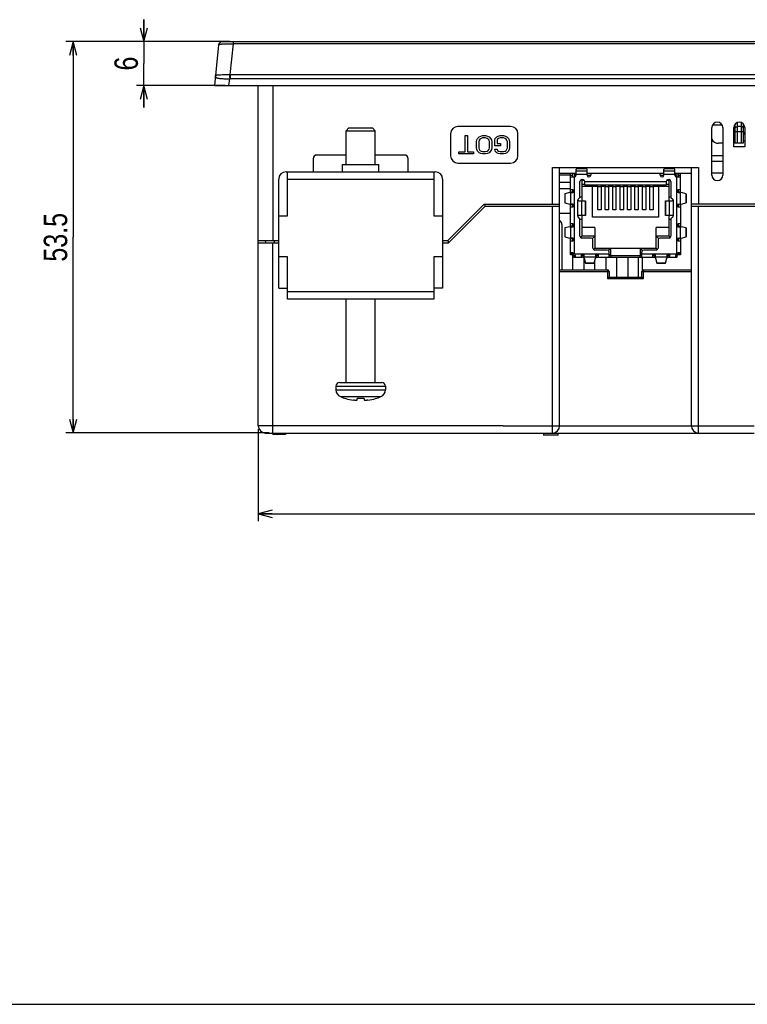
# Model space of a CAD drawing. Extents: x 0 to 594, y 0 to 420.
# Tile 1 of 4: x 127 to 227, y 0 to 135. Entities that reach past the tile are written whole.
import ezdxf
from ezdxf.enums import TextEntityAlignment as Align

# ---------------------------------------------------------------- set-up
doc = ezdxf.new("R2010")
doc.units = 0
doc.header["$LTSCALE"] = 32.67
doc.layers.get('0').update_dxf_attribs({"linetype": 'CONTINUOUS'})
doc.layers.add('AXIS', color=7, linetype='CONTINUOUS')
doc.layers.add('DIM', color=7, linetype='CONTINUOUS')
doc.styles.get("Standard").update_dxf_attribs({"font": 'txt', "width": 0.8})
doc.dimstyles.get("Standard").update_dxf_attribs({"dimtxt": 2.5, "dimasz": 2.5, "dimexe": 1.25, "dimexo": 0.625, "dimtad": 1, "dimcen": 2.5, "dimazin": 3, "dimtfac": 1, "dimtmove": 0, "dimatfit": 3})

# ---------------------------------------------------------------- blocks, each defined once
blk = doc.blocks.new('_OPEN')
at = {"color": 0, "linetype": 'BYBLOCK'}
for p, q in [((0, 0), (-1, 0.263)), ((-1, -0.263), (0, 0)), ((-1, 0), (0, 0))]:
    blk.add_line(p, q, dxfattribs=at)
blk = doc.blocks.new('*D7')
at = {"layer": 'DIM', "color": 2, "linetype": 'CONTINUOUS'}
for p, q in [((144, 131.6), (144, 134.6)), ((144, 134.6), (144, 128.6)), ((155.75, 131.6), (143, 131.6)), ((144, 122.6), (144, 128.6)), ((155.15, 125.6), (143, 125.6)), ((144, 125.6), (144, 122.6))]:
    blk.add_line(p, q, dxfattribs=at)
at = {"layer": 'DIM', "color": 2, "linetype": 'CONTINUOUS', "xscale": 1.9, "yscale": 1.9, "zscale": 1.9}
for p, rotation in [((144, 131.6), 270), ((144, 125.6), 90)]:
    blk.add_blockref('_OPEN', p, dxfattribs=dict(at, rotation=rotation))
at = {"layer": 'DIM', "color": 2, "linetype": 'CONTINUOUS', "width": 0.8}
blk.add_text('6', height=3.2, rotation=90, dxfattribs=at).set_placement((143.2, 128.6), align=Align.CENTER)
blk = doc.blocks.new('*D8')
at = {"layer": 'DIM', "color": 2, "linetype": 'CONTINUOUS'}
for p, q in [((155.75, 131.6), (133.34, 131.6)), ((134.34, 131.6), (134.34, 104.85)), ((134.34, 78.1), (134.34, 104.85)), ((161.15, 78.1), (133.34, 78.1))]:
    blk.add_line(p, q, dxfattribs=at)
at = {"layer": 'DIM', "color": 2, "linetype": 'CONTINUOUS', "xscale": 1.9, "yscale": 1.9, "zscale": 1.9}
for p, rotation in [((134.34, 131.6), 90), ((134.34, 78.1), 270)]:
    blk.add_blockref('_OPEN', p, dxfattribs=dict(at, rotation=rotation))
at = {"layer": 'DIM', "color": 2, "linetype": 'CONTINUOUS', "width": 0.8}
blk.add_text('53.5', height=3.2, rotation=90, dxfattribs=at).set_placement((133.54, 104.85), align=Align.CENTER)
blk = doc.blocks.new('*D9')
at = {"layer": 'DIM', "color": 2, "linetype": 'CONTINUOUS'}
for p, q in [((311.65, 86.6), (311.65, 66.03)), ((159.65, 78.6), (159.65, 66.03)), ((159.65, 67.03), (235.65, 67.03)), ((311.65, 67.03), (235.65, 67.03))]:
    blk.add_line(p, q, dxfattribs=at)
at = {"layer": 'DIM', "color": 2, "linetype": 'CONTINUOUS', "xscale": 1.9, "yscale": 1.9, "zscale": 1.9, "rotation": 180}
blk.add_blockref('_OPEN', (159.65, 67.03), dxfattribs=at)
at = {"layer": 'DIM', "color": 2, "linetype": 'CONTINUOUS', "xscale": 1.9, "yscale": 1.9, "zscale": 1.9}
blk.add_blockref('_OPEN', (311.65, 67.03), dxfattribs=at)
at = {"layer": 'DIM', "color": 2, "linetype": 'CONTINUOUS', "width": 0.8}
blk.add_text('152', height=3.2, dxfattribs=at).set_placement((235.65, 67.83), align=Align.CENTER)

msp = doc.modelspace()

# ---------------------------------------------------------------- linework, layer by layer
at = {"color": 7, "linetype": 'CONTINUOUS'}
for p, q in [((154.237, 131.148), (153.653, 125.596)), ((154.237, 131.15), (154.237, 131.148)), ((154.242, 131.181), (154.241, 131.178)), ((154.243, 131.187), (154.242, 131.184)), ((154.242, 131.184), (154.242, 131.181)), ((154.244, 131.194), (154.243, 131.191)), ((154.243, 131.191), (154.243, 131.187)), ((154.245, 131.198), (154.244, 131.194)), ((154.246, 131.202), (154.245, 131.198)), ((154.247, 131.206), (154.246, 131.202)), ((154.248, 131.214), (154.247, 131.21)), ((154.247, 131.21), (154.247, 131.206)), ((154.249, 131.218), (154.248, 131.214)), ((154.25, 131.222), (154.249, 131.218)), ((154.732, 131.596), (316.574, 131.596)), ((153.653, 125.596), (317.653, 125.596)), ((159.653, 79.096), (159.653, 125.596)), ((172.033, 119.796), (171.653, 119.416)), ((172.033, 119.796), (175.273, 119.796)), ((175.273, 119.796), (175.653, 119.416)), ((224.653, 117.196), (224.653, 119.846)), ((224.853, 117.696), (224.853, 120.355)), ((225.953, 120.355), (225.953, 117.696)), ((226.153, 119.846), (226.153, 117.196)), ((171.653, 114.796), (171.653, 119.416)), ((171.653, 119.416), (175.653, 119.416)), ((175.653, 114.796), (175.653, 119.416)), ((226.153, 119.196), (225.953, 119.196)), ((225.966, 119.196), (225.966, 118.896)), ((226.153, 118.896), (225.966, 118.896)), ((221.84, 117.996), (221.653, 117.996)), ((223.153, 117.696), (222.553, 117.696)), ((225.953, 117.696), (224.653, 117.696)), ((226.153, 117.196), (224.653, 117.196)), ((226.153, 117.996), (225.953, 117.996)), ((171.653, 116.096), (167.653, 116.096)), ((179.653, 116.096), (175.653, 116.096)), ((223.153, 115.996), (221.653, 115.996)), ((167.153, 115.596), (167.153, 113.796)), ((171.153, 113.796), (171.153, 114.796)), ((171.153, 114.796), (176.153, 114.796)), ((176.153, 113.796), (176.153, 114.796)), ((180.153, 113.796), (180.153, 115.596)), ((223.153, 115.196), (221.653, 115.196)), ((163.453, 113.796), (183.853, 113.796)), ((163.653, 107.796), (163.653, 113.796)), ((183.653, 113.796), (183.653, 107.796)), ((199.853, 114.396), (219.853, 114.396)), ((200.853, 79.096), (200.853, 114.396)), ((200.853, 113.596), (203.103, 113.596)), ((200.853, 113.396), (202.353, 113.396)), ((202.353, 110.951), (202.353, 113.596)), ((202.353, 113.096), (202.853, 113.096)), ((202.603, 113.596), (202.603, 113.096)), ((202.603, 113.396), (202.653, 113.396)), ((202.653, 113.096), (202.653, 113.596)), ((202.942, 113.111), (202.942, 113.296)), ((203.103, 113.346), (203.103, 114.154)), ((204.353, 114.196), (203.353, 114.196)), ((204.603, 113.346), (204.603, 114.154)), ((204.603, 113.596), (215.103, 113.596)), ((205.103, 113.596), (205.103, 113.346)), ((214.603, 113.346), (214.603, 113.596)), ((215.103, 113.346), (215.103, 114.154)), ((216.353, 114.196), (215.353, 114.196)), ((216.603, 113.346), (216.603, 114.154)), ((216.603, 113.596), (218.853, 113.596)), ((216.765, 113.296), (216.765, 113.112)), ((216.853, 113.096), (217.353, 113.096)), ((217.053, 113.096), (217.053, 113.596)), ((217.103, 113.096), (217.103, 113.596)), ((217.353, 110.951), (217.353, 113.596)), ((218.853, 79.096), (218.853, 114.396)), ((223.153, 113.596), (221.653, 113.596)), ((162.453, 97.891), (162.453, 112.796)), ((184.853, 112.796), (184.853, 97.891)), ((200.853, 112.396), (202.353, 112.396)), ((203.633, 110.302), (203.633, 112.486)), ((203.773, 112.706), (203.883, 112.596)), ((203.883, 112.736), (204.033, 112.736)), ((203.883, 112.596), (203.883, 109.846)), ((204.255, 112.596), (203.883, 112.596)), ((206.072, 111.806), (203.883, 111.806)), ((204.283, 112.496), (204.283, 112.48)), ((204.283, 111.996), (204.283, 112.48)), ((215.423, 111.996), (204.283, 111.996)), ((205.348, 107.621), (205.348, 111.806)), ((205.603, 111.996), (205.603, 111.806)), ((206.047, 111.996), (206.047, 111.806)), ((206.072, 108.596), (206.072, 111.996)), ((206.522, 111.996), (206.522, 108.596)), ((207.088, 111.806), (206.522, 111.806)), ((206.547, 111.806), (206.547, 111.996)), ((207.063, 111.996), (207.063, 111.806)), ((207.088, 108.596), (207.088, 111.996)), ((207.538, 111.996), (207.538, 108.596)), ((208.104, 111.806), (207.538, 111.806)), ((207.563, 111.806), (207.563, 111.996)), ((208.079, 111.996), (208.079, 111.806)), ((208.104, 108.596), (208.104, 111.996)), ((208.554, 111.996), (208.554, 108.596)), ((209.12, 111.806), (208.554, 111.806)), ((208.579, 111.806), (208.579, 111.996)), ((209.095, 111.996), (209.095, 111.806)), ((209.12, 108.596), (209.12, 111.996)), ((209.57, 111.996), (209.57, 108.596)), ((210.136, 111.806), (209.57, 111.806)), ((209.595, 111.806), (209.595, 111.996)), ((210.111, 111.996), (210.111, 111.806)), ((210.136, 108.596), (210.136, 111.996)), ((210.586, 111.996), (210.586, 108.596)), ((211.152, 111.806), (210.586, 111.806)), ((210.611, 111.806), (210.611, 111.996)), ((211.127, 111.996), (211.127, 111.806)), ((211.152, 108.596), (211.152, 111.996)), ((211.602, 111.996), (211.602, 108.596)), ((212.168, 111.806), (211.602, 111.806)), ((211.627, 111.806), (211.627, 111.996)), ((212.143, 111.996), (212.143, 111.806)), ((212.168, 108.596), (212.168, 111.996)), ((212.618, 111.996), (212.618, 108.596)), ((213.184, 111.806), (212.618, 111.806)), ((212.643, 111.806), (212.643, 111.996)), ((213.159, 111.996), (213.159, 111.806)), ((213.184, 108.596), (213.184, 111.996)), ((213.634, 111.996), (213.634, 108.596)), ((215.823, 111.806), (213.634, 111.806)), ((213.659, 111.806), (213.659, 111.996)), ((214.103, 111.806), (214.103, 111.996)), ((214.358, 111.806), (214.358, 107.621)), ((215.423, 112.48), (215.424, 112.496)), ((215.423, 112.48), (215.423, 111.996)), ((215.823, 112.596), (215.452, 112.596)), ((215.673, 112.736), (215.823, 112.736)), ((215.934, 112.706), (215.823, 112.596)), ((215.823, 109.846), (215.823, 112.596)), ((216.073, 112.486), (216.073, 110.302)), ((202.353, 111.496), (200.853, 111.496)), ((201.553, 110.768), (201.553, 109.583)), ((202.263, 110.951), (201.577, 110.776)), ((202.263, 110.951), (202.653, 110.951)), ((202.654, 111.351), (202.352, 111.351)), ((202.603, 111.351), (202.603, 110.951)), ((202.653, 110.951), (202.653, 111.351)), ((217.053, 110.951), (217.053, 111.351)), ((217.353, 111.351), (217.053, 111.351)), ((217.053, 110.951), (217.443, 110.951)), ((217.103, 110.951), (217.103, 111.351)), ((218.13, 110.776), (217.443, 110.951)), ((218.153, 110.768), (218.153, 109.583)), ((185.553, 104.396), (190.553, 109.396)), ((190.653, 109.096), (185.653, 104.096)), ((190.553, 109.396), (190.669, 109.096)), ((190.553, 109.396), (200.853, 109.396)), ((190.653, 109.096), (200.853, 109.096)), ((201.577, 109.576), (202.263, 109.401)), ((202.653, 109.401), (202.263, 109.401)), ((202.353, 106.301), (202.353, 109.401)), ((202.603, 109.401), (202.603, 109.001)), ((202.653, 109.001), (202.653, 109.401)), ((203.39, 110.059), (203.633, 110.302)), ((203.478, 109.846), (204.383, 109.846)), ((203.883, 110.346), (203.633, 110.346)), ((204.383, 109.846), (204.383, 107.846)), ((215.323, 107.846), (215.323, 109.846)), ((215.323, 109.846), (216.228, 109.846)), ((216.073, 110.346), (215.823, 110.346)), ((216.073, 110.302), (216.317, 110.059)), ((217.053, 109.001), (217.053, 109.401)), ((217.053, 109.401), (217.443, 109.401)), ((217.103, 109.001), (217.103, 109.401)), ((217.353, 109.401), (217.353, 106.301)), ((217.443, 109.401), (218.13, 109.576)), ((259.353, 109.396), (218.853, 109.396)), ((218.853, 109.096), (259.153, 109.096)), ((162.453, 107.796), (163.653, 107.796)), ((183.653, 107.796), (184.853, 107.796)), ((202.353, 108.096), (200.853, 108.096)), ((202.353, 109.001), (202.653, 109.001)), ((204.383, 107.846), (203.478, 107.846)), ((203.883, 107.846), (203.883, 104.996)), ((206.522, 108.596), (206.072, 108.596)), ((207.538, 108.596), (207.088, 108.596)), ((208.554, 108.596), (208.104, 108.596)), ((209.57, 108.596), (209.12, 108.596)), ((210.586, 108.596), (210.136, 108.596)), ((211.602, 108.596), (211.152, 108.596)), ((212.618, 108.596), (212.168, 108.596)), ((213.634, 108.596), (213.184, 108.596)), ((216.228, 107.846), (215.323, 107.846)), ((215.823, 104.996), (215.823, 107.846)), ((217.053, 109.001), (217.355, 109.001)), ((201.153, 106.596), (201.153, 100.396)), ((202.654, 106.701), (202.352, 106.701)), ((202.603, 106.701), (202.603, 106.301)), ((202.653, 106.301), (202.653, 106.701)), ((203.633, 107.389), (203.39, 107.632)), ((203.633, 104.996), (203.633, 107.389)), ((203.633, 107.346), (203.883, 107.346)), ((214.358, 107.621), (205.348, 107.621)), ((215.823, 107.346), (216.073, 107.346)), ((216.317, 107.632), (216.073, 107.389)), ((216.073, 107.389), (216.073, 104.996)), ((217.053, 106.301), (217.053, 106.701)), ((217.353, 106.701), (217.053, 106.701)), ((217.103, 106.301), (217.103, 106.701)), ((201.553, 106.118), (201.553, 104.933)), ((202.263, 106.301), (201.577, 106.126)), ((202.263, 106.301), (202.653, 106.301)), ((203.883, 104.996), (203.709, 104.821)), ((205.653, 106.196), (203.883, 106.196)), ((205.653, 104.996), (203.883, 104.996)), ((205.653, 104.996), (205.353, 104.696)), ((205.653, 106.196), (205.653, 103.346)), ((214.053, 103.346), (214.053, 106.196)), ((215.823, 106.196), (214.053, 106.196)), ((214.353, 104.696), (214.053, 104.996)), ((215.823, 104.996), (214.053, 104.996)), ((215.998, 104.821), (215.823, 104.996)), ((217.053, 106.301), (217.443, 106.301)), ((218.13, 106.126), (217.443, 106.301)), ((218.153, 106.118), (218.153, 104.933)), ((159.653, 104.396), (162.453, 104.396)), ((159.653, 104.096), (162.453, 104.096)), ((160.7, 104.096), (160.653, 104.396)), ((184.853, 104.396), (185.553, 104.396)), ((184.853, 104.096), (185.653, 104.096)), ((185.553, 104.396), (185.665, 104.107)), ((201.577, 104.926), (202.263, 104.751)), ((202.653, 104.751), (202.263, 104.751)), ((202.353, 102.456), (202.353, 104.751)), ((202.353, 104.351), (202.653, 104.351)), ((202.603, 104.751), (202.603, 104.351)), ((205.153, 104.746), (203.883, 104.746)), ((205.403, 103.346), (205.403, 104.496)), ((214.303, 104.496), (214.303, 103.346)), ((215.823, 104.746), (214.553, 104.746)), ((217.053, 104.751), (217.443, 104.751)), ((217.053, 104.351), (217.355, 104.351)), ((217.103, 104.351), (217.103, 104.751)), ((217.353, 104.751), (217.353, 102.456)), ((217.443, 104.751), (218.13, 104.926)), ((202.353, 102.687), (202.603, 102.687)), ((202.722, 102.456), (202.353, 102.456)), ((202.666, 102.721), (202.39, 102.721)), ((202.603, 102.687), (202.603, 102.456)), ((202.653, 102.721), (202.653, 102.646)), ((202.653, 100.396), (202.653, 102.456)), ((202.853, 102.096), (202.853, 102.346)), ((202.853, 102.346), (202.961, 102.346)), ((202.939, 102.605), (202.935, 102.563)), ((202.961, 102.346), (202.961, 102.096)), ((202.978, 102.115), (202.978, 102.408)), ((203.803, 102.396), (203.803, 102.094)), ((204.203, 102.346), (203.807, 102.346)), ((204.203, 102.006), (204.203, 102.396)), ((205.653, 103.346), (205.479, 103.171)), ((205.653, 103.346), (214.053, 103.346)), ((207.353, 103.096), (205.653, 103.096)), ((205.753, 102.396), (205.753, 102.006)), ((206.153, 102.346), (205.753, 102.346)), ((206.153, 102.096), (206.153, 102.396)), ((207.523, 103.046), (207.823, 103.346)), ((207.603, 102.096), (207.603, 102.846)), ((207.603, 102.566), (207.823, 102.346)), ((207.603, 102.346), (212.103, 102.346)), ((207.823, 103.346), (207.823, 102.346)), ((211.883, 102.346), (211.883, 103.346)), ((212.183, 103.046), (211.883, 103.346)), ((212.103, 102.566), (211.883, 102.346)), ((212.103, 102.096), (212.103, 102.846)), ((214.053, 103.096), (212.353, 103.096)), ((213.553, 102.396), (213.553, 102.094)), ((213.953, 102.346), (213.553, 102.346)), ((213.953, 102.006), (213.953, 102.396)), ((214.228, 103.171), (214.053, 103.346)), ((215.503, 102.396), (215.503, 102.006)), ((215.903, 102.346), (215.503, 102.346)), ((215.903, 102.096), (215.903, 102.396)), ((216.728, 102.408), (216.728, 102.115)), ((216.746, 102.096), (216.746, 102.346)), ((216.746, 102.346), (216.853, 102.346)), ((216.769, 102.596), (216.771, 102.564)), ((216.853, 102.346), (216.853, 102.096)), ((217.353, 102.456), (216.985, 102.456)), ((217.317, 102.721), (217.041, 102.721)), ((217.053, 102.721), (217.053, 102.646)), ((217.103, 102.456), (217.103, 102.687)), ((217.103, 102.687), (217.353, 102.687)), ((163.653, 102.191), (162.453, 102.191)), ((163.653, 96.396), (163.653, 102.191)), ((183.653, 102.191), (183.653, 96.396)), ((184.853, 102.191), (183.653, 102.191)), ((204.203, 102.096), (202.853, 102.096)), ((204.153, 102.096), (204.153, 100.396)), ((204.203, 102.006), (204.378, 101.319)), ((205.571, 101.296), (204.386, 101.296)), ((205.578, 101.319), (205.753, 102.006)), ((205.653, 100.396), (205.653, 101.613)), ((213.953, 102.096), (205.753, 102.096)), ((207.153, 102.096), (207.153, 100.396)), ((208.653, 99.396), (208.653, 102.096)), ((210.153, 102.096), (210.153, 99.396)), ((211.653, 99.396), (211.653, 102.096)), ((212.153, 102.096), (212.153, 100.327)), ((213.953, 102.006), (214.128, 101.319)), ((215.321, 101.296), (214.136, 101.296)), ((215.328, 101.319), (215.503, 102.006)), ((216.853, 102.096), (215.503, 102.096)), ((200.853, 100.396), (207.403, 100.396)), ((207.603, 100.196), (207.603, 99.396)), ((212.103, 99.396), (212.103, 100.196)), ((212.303, 100.396), (218.853, 100.396)), ((207.603, 99.396), (207.403, 99.196)), ((207.603, 99.396), (212.103, 99.396)), ((212.103, 99.396), (212.303, 99.196)), ((162.453, 97.891), (163.653, 97.891)), ((184.853, 97.891), (183.653, 97.891)), ((183.653, 96.396), (163.653, 96.396)), ((171.653, 84.996), (171.653, 96.396)), ((175.653, 84.996), (175.653, 96.396)), ((170.778, 84.996), (176.528, 84.996)), ((170.278, 84.496), (170.278, 83.986)), ((177.028, 84.496), (177.028, 83.986)), ((171.618, 82.817), (171.611, 82.8)), ((173.153, 82.586), (173.153, 82.817)), ((174.153, 82.817), (174.153, 82.586)), ((175.696, 82.8), (175.689, 82.817)), ((160.653, 78.096), (227.453, 78.096)), ((161.653, 78.096), (161.653, 77.896)), ((163.386, 78.096), (163.386, 77.896)), ((198.653, 78.096), (198.653, 77.796)), ((200.653, 77.796), (200.653, 78.096)), ((163.386, 77.896), (161.653, 77.896)), ((200.653, 77.796), (198.653, 77.796)), ((0, 0), (594, 0))]:
    msp.add_line(p, q, dxfattribs=at)
at = {"color": 9, "linetype": 'CONTINUOUS'}
for p, q in [((154.242, 131.171), (154.234, 131.12)), ((154.234, 131.12), (154.241, 131.143)), ((155.811, 127.099), (156.253, 131.303)), ((156.253, 131.303), (156.254, 131.462)), ((315.054, 131.303), (156.253, 131.303)), ((156.254, 131.462), (156.254, 131.562)), ((155.17, 127.087), (155.44, 127.092)), ((155.44, 127.092), (155.713, 127.099)), ((155.713, 127.099), (155.73, 126.823)), ((155.73, 126.823), (155.748, 126.495)), ((155.811, 127.099), (155.811, 126.497)), ((155.811, 127.099), (315.495, 127.099)), ((155.653, 125.596), (155.748, 126.495)), ((315.495, 126.497), (155.811, 126.497)), ((161.653, 125.596), (161.653, 104.396)), ((223.066, 120.196), (221.74, 120.196)), ((224.853, 120.196), (224.74, 120.196)), ((225.153, 117.696), (225.153, 120.553)), ((225.653, 119.974), (225.153, 119.974)), ((225.653, 120.553), (225.653, 117.696)), ((226.066, 120.196), (225.953, 120.196)), ((224.853, 119.334), (225.953, 119.334)), ((199.853, 109.396), (199.853, 114.396)), ((202.353, 113.346), (202.603, 113.346)), ((202.853, 113.096), (202.853, 111.151)), ((203.096, 113.296), (202.942, 113.296)), ((203.103, 113.94), (204.603, 113.94)), ((204.603, 113.447), (203.103, 113.447)), ((205.096, 113.296), (204.608, 113.296)), ((215.096, 113.296), (214.611, 113.296)), ((215.103, 113.94), (216.603, 113.94)), ((216.603, 113.447), (215.103, 113.447)), ((216.765, 113.296), (216.611, 113.296)), ((216.853, 111.151), (216.853, 113.096)), ((217.103, 113.346), (217.353, 113.346)), ((219.853, 114.396), (219.853, 109.396)), ((163.653, 112.796), (183.653, 112.796)), ((203.883, 112.106), (204.283, 112.106)), ((204.283, 112.496), (215.424, 112.496)), ((206.522, 111.767), (206.072, 111.767)), ((207.538, 111.767), (207.088, 111.767)), ((208.554, 111.767), (208.104, 111.767)), ((209.57, 111.767), (209.12, 111.767)), ((210.586, 111.767), (210.136, 111.767)), ((211.602, 111.767), (211.152, 111.767)), ((212.618, 111.767), (212.168, 111.767)), ((213.634, 111.767), (213.184, 111.767)), ((215.423, 112.106), (215.823, 112.106)), ((201.577, 110.776), (201.577, 109.576)), ((202.353, 111.085), (202.603, 111.085)), ((202.376, 109.401), (202.376, 110.951)), ((202.613, 111.351), (202.613, 110.951)), ((202.853, 111.135), (202.853, 109.216)), ((216.854, 109.216), (216.854, 111.135)), ((217.094, 110.951), (217.094, 111.351)), ((217.103, 111.085), (217.353, 111.085)), ((217.331, 110.951), (217.331, 109.401)), ((218.13, 109.576), (218.13, 110.776)), ((199.853, 78.096), (199.853, 109.096)), ((202.603, 109.267), (202.353, 109.267)), ((202.853, 109.201), (202.853, 106.501)), ((203.353, 107.721), (203.353, 109.971)), ((203.848, 109.846), (203.848, 107.846)), ((204.375, 107.846), (204.375, 109.846)), ((215.332, 109.846), (215.332, 107.846)), ((215.859, 107.846), (215.859, 109.846)), ((216.353, 109.971), (216.353, 107.721)), ((216.853, 106.501), (216.853, 109.201)), ((217.353, 109.267), (217.103, 109.267)), ((219.853, 78.096), (219.853, 109.096)), ((202.353, 106.435), (202.603, 106.435)), ((202.637, 106.701), (202.637, 106.301)), ((202.853, 106.485), (202.853, 104.566)), ((216.854, 104.566), (216.854, 106.485)), ((217.07, 106.301), (217.07, 106.701)), ((217.103, 106.435), (217.353, 106.435)), ((201.577, 106.126), (201.577, 104.926)), ((202.376, 104.751), (202.376, 106.301)), ((217.331, 106.301), (217.331, 104.751)), ((218.13, 104.926), (218.13, 106.126)), ((161.653, 78.096), (161.653, 104.096)), ((161.853, 104.396), (161.853, 104.096)), ((202.603, 104.617), (202.353, 104.617)), ((202.613, 104.751), (202.613, 104.351)), ((202.853, 104.551), (202.853, 102.687)), ((205.353, 104.696), (205.303, 104.696)), ((205.353, 104.646), (205.353, 104.696)), ((214.353, 104.696), (214.353, 104.646)), ((214.403, 104.696), (214.353, 104.696)), ((216.853, 102.687), (216.853, 104.551)), ((217.094, 104.351), (217.094, 104.751)), ((217.353, 104.617), (217.103, 104.617)), ((202.603, 102.531), (202.353, 102.531)), ((202.637, 102.721), (202.637, 102.456)), ((202.889, 102.346), (202.889, 102.096)), ((202.945, 102.596), (204.003, 102.596)), ((204.019, 102.595), (205.938, 102.595)), ((204.069, 102.096), (204.069, 102.346)), ((205.888, 102.346), (205.888, 102.096)), ((205.953, 102.596), (207.603, 102.596)), ((207.523, 103.046), (207.503, 103.046)), ((207.523, 103.029), (207.523, 103.046)), ((207.853, 102.346), (207.853, 102.096)), ((211.853, 102.096), (211.853, 102.346)), ((212.103, 102.596), (213.753, 102.596)), ((212.183, 103.046), (212.183, 103.029)), ((212.203, 103.046), (212.183, 103.046)), ((213.769, 102.595), (215.688, 102.595)), ((213.819, 102.096), (213.819, 102.346)), ((215.638, 102.346), (215.638, 102.096)), ((215.703, 102.596), (216.762, 102.596)), ((216.818, 102.096), (216.818, 102.346)), ((217.07, 102.456), (217.07, 102.721)), ((217.353, 102.531), (217.103, 102.531)), ((205.753, 102.118), (204.203, 102.118)), ((204.378, 101.319), (205.578, 101.319)), ((215.503, 102.118), (213.953, 102.118)), ((214.128, 101.319), (215.328, 101.319)), ((200.853, 100.196), (207.603, 100.196)), ((207.403, 100.396), (207.403, 99.196)), ((212.103, 100.196), (218.853, 100.196)), ((212.303, 99.196), (212.303, 100.396)), ((207.403, 99.196), (212.303, 99.196)), ((183.653, 97.396), (163.653, 97.396)), ((170.278, 84.496), (177.028, 84.496)), ((170.278, 83.986), (177.028, 83.986)), ((170.883, 83.067), (176.424, 83.067)), ((161.653, 79.096), (159.653, 79.096)), ((193.153, 79.096), (227.453, 79.096))]:
    msp.add_line(p, q, dxfattribs=at)
for points in [[(154.241, 131.143), (154.256, 131.164), (154.28, 131.185), (154.315, 131.204), (154.355, 131.22), (154.403, 131.235), (154.462, 131.249), (154.531, 131.261), (154.609, 131.272), (154.695, 131.281), (154.793, 131.288), (154.898, 131.295), (155.011, 131.3), (155.132, 131.304), (155.258, 131.307), (155.39, 131.309), (155.527, 131.31), (155.668, 131.31), (155.812, 131.309), (155.958, 131.308), (156.106, 131.306), (156.253, 131.303)], [(154.763, 131.596), (154.712, 131.593), (154.66, 131.586), (154.61, 131.573), (154.563, 131.556), (154.518, 131.535), (154.474, 131.509), (154.432, 131.48), (154.394, 131.446), (154.358, 131.408), (154.326, 131.366), (154.298, 131.321), (154.275, 131.274), (154.256, 131.223), (154.242, 131.171)], [(156.254, 131.562), (156.254, 131.58), (156.254, 131.592), (156.253, 131.596)], [(153.785, 126.849), (153.784, 126.83), (153.785, 126.803), (153.789, 126.78), (153.798, 126.757), (153.813, 126.734), (153.832, 126.715), (153.86, 126.694), (153.898, 126.673), (153.933, 126.658), (153.979, 126.643), (154.037, 126.627), (154.107, 126.612), (154.18, 126.599), (154.265, 126.586), (154.359, 126.574), (154.463, 126.563), (154.572, 126.553), (154.688, 126.544), (154.808, 126.535), (154.934, 126.527), (155.064, 126.52), (155.197, 126.514), (155.333, 126.508), (155.47, 126.503), (155.608, 126.499), (155.748, 126.495)], [(153.785, 126.849), (153.79, 126.879), (153.797, 126.906), (153.808, 126.932), (153.823, 126.955), (153.844, 126.978), (153.872, 126.998), (153.904, 127.014), (153.94, 127.026), (153.987, 127.038), (154.051, 127.049), (154.107, 127.056), (154.174, 127.062), (154.256, 127.067), (154.351, 127.071), (154.448, 127.074), (154.552, 127.076)], [(154.552, 127.076), (154.78, 127.081), (155.17, 127.087)], [(155.713, 127.099), (155.746, 127.099), (155.779, 127.099), (155.811, 127.099)], [(155.748, 126.495), (155.769, 126.496), (155.79, 126.496), (155.811, 126.497)], [(224.853, 119.782), (224.855, 119.803), (224.861, 119.825), (224.87, 119.845), (224.883, 119.865), (224.899, 119.884), (224.919, 119.902), (224.941, 119.918), (224.966, 119.932), (224.994, 119.944), (225.023, 119.955), (225.054, 119.963), (225.087, 119.969), (225.12, 119.973), (225.153, 119.974)], [(225.953, 119.782), (225.952, 119.803), (225.946, 119.825), (225.937, 119.845), (225.924, 119.865), (225.907, 119.884), (225.888, 119.902), (225.866, 119.918), (225.841, 119.932), (225.813, 119.944), (225.784, 119.955), (225.753, 119.963), (225.72, 119.969), (225.687, 119.973), (225.653, 119.974)]]:
    msp.add_lwpolyline(points, dxfattribs=at)
at = {"color": 7, "linetype": 'CONTINUOUS'}
for points in [[(154.308, 131.357), (154.306, 131.354), (154.305, 131.351), (154.303, 131.349), (154.301, 131.346), (154.3, 131.343), (154.298, 131.341), (154.297, 131.338), (154.295, 131.335), (154.294, 131.333), (154.293, 131.33), (154.291, 131.327), (154.29, 131.325), (154.289, 131.322), (154.287, 131.32), (154.286, 131.317), (154.285, 131.314), (154.283, 131.312), (154.282, 131.309), (154.281, 131.307), (154.28, 131.304), (154.279, 131.302), (154.277, 131.299), (154.276, 131.296), (154.275, 131.294), (154.274, 131.291), (154.273, 131.289), (154.272, 131.286), (154.271, 131.284), (154.27, 131.281), (154.269, 131.279), (154.268, 131.276), (154.267, 131.274), (154.266, 131.272), (154.265, 131.269), (154.264, 131.267), (154.264, 131.264), (154.263, 131.262), (154.262, 131.26), (154.261, 131.257), (154.26, 131.255), (154.26, 131.253), (154.259, 131.25), (154.258, 131.248), (154.257, 131.246), (154.257, 131.244), (154.256, 131.241), (154.255, 131.239), (154.255, 131.237), (154.254, 131.235), (154.253, 131.233), (154.253, 131.23), (154.252, 131.228), (154.252, 131.226), (154.25, 131.222)], [(202.942, 113.296), (202.94, 113.339), (202.935, 113.382), (202.926, 113.423), (202.913, 113.463), (202.896, 113.499), (202.876, 113.531), (202.853, 113.558), (202.827, 113.578), (202.798, 113.591), (202.769, 113.596)], [(203.353, 114.196), (203.276, 114.194), (203.206, 114.188), (203.151, 114.179), (203.116, 114.167), (203.103, 114.154)], [(204.603, 114.154), (204.591, 114.167), (204.556, 114.179), (204.5, 114.188), (204.431, 114.194), (204.353, 114.196)], [(215.353, 114.196), (215.276, 114.194), (215.206, 114.188), (215.151, 114.179), (215.116, 114.167), (215.103, 114.154)], [(216.603, 114.154), (216.591, 114.167), (216.556, 114.179), (216.5, 114.188), (216.431, 114.194), (216.353, 114.196)], [(216.765, 113.296), (216.772, 113.382), (216.794, 113.464), (216.829, 113.529), (216.879, 113.577), (216.938, 113.596)], [(201.577, 110.776), (201.564, 110.773), (201.556, 110.771), (201.553, 110.768)], [(218.153, 110.768), (218.151, 110.771), (218.143, 110.773), (218.13, 110.776)], [(201.553, 109.583), (201.556, 109.581), (201.564, 109.578), (201.577, 109.576)], [(218.13, 109.576), (218.143, 109.578), (218.151, 109.581), (218.153, 109.583)], [(201.577, 106.126), (201.564, 106.123), (201.556, 106.121), (201.553, 106.118)], [(218.153, 106.118), (218.151, 106.121), (218.143, 106.123), (218.13, 106.126)], [(201.553, 104.933), (201.556, 104.931), (201.564, 104.928), (201.577, 104.926)], [(218.13, 104.926), (218.143, 104.928), (218.151, 104.931), (218.153, 104.933)], [(202.353, 102.687), (202.356, 102.702), (202.362, 102.712), (202.373, 102.718), (202.39, 102.721)], [(202.603, 102.687), (202.605, 102.702), (202.608, 102.712), (202.613, 102.718), (202.622, 102.721)], [(202.666, 102.721), (202.715, 102.718), (202.761, 102.712), (202.806, 102.702), (202.853, 102.687)], [(202.935, 102.563), (202.916, 102.486), (202.882, 102.419), (202.836, 102.369)], [(202.978, 102.408), (202.976, 102.456), (202.97, 102.502), (202.96, 102.547), (202.945, 102.596)], [(202.961, 102.346), (202.97, 102.347), (202.976, 102.35)], [(216.762, 102.596), (216.747, 102.547), (216.736, 102.502), (216.731, 102.456), (216.728, 102.408)], [(216.728, 102.356), (216.732, 102.35), (216.737, 102.347), (216.746, 102.346)], [(216.771, 102.564), (216.791, 102.486), (216.825, 102.419), (216.87, 102.369)], [(216.853, 102.687), (216.901, 102.702), (216.946, 102.712), (216.992, 102.718), (217.041, 102.721)], [(217.103, 102.687), (217.102, 102.702), (217.099, 102.713), (217.094, 102.718), (217.085, 102.721)], [(217.353, 102.687), (217.351, 102.702), (217.345, 102.713), (217.333, 102.718), (217.317, 102.721)], [(202.978, 102.115), (202.976, 102.105), (202.97, 102.098), (202.961, 102.096)], [(204.378, 101.319), (204.381, 101.306), (204.384, 101.298), (204.386, 101.296)], [(205.571, 101.296), (205.573, 101.298), (205.576, 101.306), (205.578, 101.319)], [(214.128, 101.319), (214.131, 101.306), (214.134, 101.298), (214.136, 101.296)], [(215.321, 101.296), (215.323, 101.298), (215.326, 101.306), (215.328, 101.319)], [(216.746, 102.096), (216.737, 102.098), (216.731, 102.104), (216.728, 102.115)], [(173.153, 82.586), (173.149, 82.577), (173.139, 82.57), (173.122, 82.565), (173.101, 82.561), (173.075, 82.558), (173.043, 82.556), (173.007, 82.556), (172.967, 82.556), (172.923, 82.558), (172.877, 82.561), (172.827, 82.565), (172.774, 82.57), (172.716, 82.577), (172.653, 82.586)], [(173.653, 82.8), (173.486, 82.802), (173.32, 82.808), (173.153, 82.817)], [(174.153, 82.817), (173.987, 82.808), (173.82, 82.802), (173.653, 82.8)], [(174.653, 82.586), (174.59, 82.577), (174.532, 82.57), (174.479, 82.565), (174.429, 82.561), (174.383, 82.558), (174.34, 82.556), (174.3, 82.556), (174.264, 82.556), (174.233, 82.558), (174.206, 82.561), (174.185, 82.565), (174.168, 82.57), (174.157, 82.577), (174.153, 82.586)]]:
    msp.add_lwpolyline(points, dxfattribs=at)
for centre, radius, start, end in [((222.553, 118.696), 1, 205.78237, 270), ((167.653, 115.596), 0.5, 90, 180), ((179.653, 115.596), 0.5, 0, 90), ((163.453, 112.796), 1, 90, 180), ((183.853, 112.796), 1, 0, 90), ((202.853, 113.346), 0.25, 270, 360), ((204.853, 113.346), 0.25, 180, 360), ((214.853, 113.346), 0.25, 180, 360), ((216.853, 113.346), 0.25, 180, 270), ((203.883, 112.486), 0.25, 90, 180), ((204.033, 112.486), 0.25, 2.29244, 90), ((215.673, 112.486), 0.25, 90, 177.70756), ((215.823, 112.486), 0.25, 0, 90), ((202.653, 111.151), 0.2, 270, 90), ((217.053, 111.151), 0.2, 90, 270), ((202.653, 109.201), 0.2, 270, 90), ((203.478, 109.971), 0.125, 135, 270), ((216.228, 109.971), 0.125, 270, 45), ((217.053, 109.201), 0.2, 90, 270), ((203.478, 107.721), 0.125, 90, 225), ((216.228, 107.721), 0.125, 315, 90), ((200.403, 106.596), 0.75, 0, 53.09199), ((202.653, 106.501), 0.2, 270, 90), ((217.053, 106.501), 0.2, 90, 270), ((203.883, 104.996), 0.25, 180, 270), ((215.823, 104.996), 0.25, 270, 360), ((202.653, 104.551), 0.2, 270, 90), ((205.153, 104.496), 0.25, 0, 90), ((214.553, 104.496), 0.25, 90, 180), ((217.053, 104.551), 0.2, 90, 270), ((202.953, 102.646), 0.3, 180, 270), ((202.728, 102.471), 0.25, 30, 60), ((204.003, 102.396), 0.2, 0, 180), ((205.653, 103.346), 0.25, 180, 270), ((205.953, 102.396), 0.2, 0, 180), ((207.353, 102.846), 0.25, 0, 90), ((212.353, 102.846), 0.25, 90, 180), ((213.753, 102.396), 0.2, 0, 180), ((214.053, 103.346), 0.25, 270, 360), ((215.703, 102.396), 0.2, 0, 180), ((216.753, 102.646), 0.3, 270, 360), ((216.978, 102.471), 0.25, 120, 150), ((207.403, 100.196), 0.2, 0, 90), ((212.303, 100.196), 0.2, 90, 180), ((170.778, 84.496), 0.5, 90, 180), ((176.528, 84.496), 0.5, 0, 90), ((171.278, 83.986), 1, 180, 246.68204), ((176.028, 83.986), 1, 293.31796, 360), ((173.653, 89.496), 7, 246.68204, 253.01891), ((173.653, 89.496), 6.982, 253.05054, 261.76561), ((173.653, 89.496), 6.982, 278.23439, 286.94946), ((173.653, 89.496), 7, 286.98109, 293.31796), ((160.653, 79.096), 1, 180, 270), ((199.853, 79.096), 1, 270, 360), ((219.853, 79.096), 1, 180, 270)]:
    msp.add_arc(centre, radius, start, end, dxfattribs=at)
at = {"layer": 'AXIS', "color": 7, "linetype": 'CONTINUOUS'}
for p, q in [((194.153, 119.996), (186.953, 119.996)), ((221.653, 113.346), (221.653, 119.846)), ((223.153, 119.846), (223.153, 113.346)), ((185.953, 118.996), (185.953, 115.996)), ((187.923, 116.512), (187.923, 118.746)), ((187.923, 118.746), (188.236, 118.746)), ((188.236, 118.746), (188.236, 116.512)), ((189.642, 118.373), (189.85, 118.586)), ((189.85, 118.586), (190.059, 118.692)), ((190.059, 118.692), (190.319, 118.746)), ((190.319, 118.746), (190.736, 118.746)), ((190.736, 118.746), (190.996, 118.692)), ((190.996, 118.692), (191.204, 118.586)), ((191.204, 118.586), (191.413, 118.373)), ((192.038, 118.373), (192.246, 118.586)), ((192.246, 118.586), (192.454, 118.692)), ((192.454, 118.692), (192.715, 118.746)), ((192.715, 118.746), (193.184, 118.746)), ((193.184, 118.746), (193.444, 118.692)), ((193.444, 118.692), (193.652, 118.586)), ((193.652, 118.586), (193.861, 118.373)), ((195.153, 115.996), (195.153, 118.996)), ((189.486, 117.895), (189.538, 118.161)), ((189.486, 117.097), (189.486, 117.895)), ((189.538, 118.161), (189.642, 118.373)), ((189.85, 118.107), (189.798, 117.895)), ((189.798, 117.895), (189.798, 117.097)), ((189.954, 118.267), (189.85, 118.107)), ((190.111, 118.373), (189.954, 118.267)), ((190.319, 118.427), (190.111, 118.373)), ((190.736, 118.427), (190.319, 118.427)), ((190.944, 118.373), (190.736, 118.427)), ((191.1, 118.267), (190.944, 118.373)), ((191.204, 118.107), (191.1, 118.267)), ((191.257, 117.895), (191.204, 118.107)), ((191.257, 117.097), (191.257, 117.895)), ((191.413, 118.373), (191.517, 118.161)), ((191.517, 118.161), (191.569, 117.895)), ((191.569, 117.895), (191.569, 117.097)), ((191.986, 118.161), (192.038, 118.373)), ((191.986, 117.363), (191.986, 118.161)), ((192.767, 117.363), (191.986, 117.363)), ((192.35, 118.267), (192.298, 118.107)), ((192.298, 118.107), (192.298, 117.682)), ((192.298, 117.682), (192.767, 117.682)), ((192.507, 118.373), (192.35, 118.267)), ((192.715, 118.427), (192.507, 118.373)), ((193.184, 118.427), (192.715, 118.427)), ((192.767, 117.682), (192.767, 117.363)), ((193.392, 118.373), (193.184, 118.427)), ((193.548, 118.267), (193.392, 118.373)), ((193.652, 118.107), (193.548, 118.267)), ((193.704, 117.895), (193.652, 118.107)), ((193.704, 117.097), (193.704, 117.895)), ((193.861, 118.373), (193.965, 118.161)), ((193.965, 118.161), (194.017, 117.895)), ((194.017, 117.895), (194.017, 117.097)), ((187.09, 116.246), (187.09, 116.512)), ((187.09, 116.512), (187.923, 116.512)), ((189.069, 116.246), (187.09, 116.246)), ((188.236, 116.512), (189.069, 116.512)), ((189.069, 116.512), (189.069, 116.246)), ((189.538, 116.831), (189.486, 117.097)), ((189.642, 116.618), (189.538, 116.831)), ((189.85, 116.405), (189.642, 116.618)), ((189.798, 117.097), (189.85, 116.884)), ((189.85, 116.884), (189.954, 116.724)), ((190.059, 116.299), (189.85, 116.405)), ((189.954, 116.724), (190.111, 116.618)), ((190.319, 116.246), (190.059, 116.299)), ((190.111, 116.618), (190.319, 116.565)), ((190.319, 116.565), (190.736, 116.565)), ((190.736, 116.246), (190.319, 116.246)), ((190.736, 116.565), (190.944, 116.618)), ((190.996, 116.299), (190.736, 116.246)), ((190.944, 116.618), (191.1, 116.724)), ((191.204, 116.405), (190.996, 116.299)), ((191.1, 116.724), (191.204, 116.884)), ((191.204, 116.884), (191.257, 117.097)), ((191.413, 116.618), (191.204, 116.405)), ((191.517, 116.831), (191.413, 116.618)), ((191.569, 117.097), (191.517, 116.831)), ((192.038, 116.618), (191.986, 116.884)), ((191.986, 116.884), (192.298, 116.884)), ((192.246, 116.405), (192.038, 116.618)), ((192.454, 116.299), (192.246, 116.405)), ((192.298, 116.884), (192.35, 116.724)), ((192.35, 116.724), (192.507, 116.618)), ((192.715, 116.246), (192.454, 116.299)), ((192.507, 116.618), (192.715, 116.565)), ((192.715, 116.565), (193.184, 116.565)), ((193.184, 116.246), (192.715, 116.246)), ((193.184, 116.565), (193.392, 116.618)), ((193.444, 116.299), (193.184, 116.246)), ((193.392, 116.618), (193.548, 116.724)), ((193.652, 116.405), (193.444, 116.299)), ((193.548, 116.724), (193.652, 116.884)), ((193.652, 116.884), (193.704, 117.097)), ((193.861, 116.618), (193.652, 116.405)), ((193.965, 116.831), (193.861, 116.618)), ((194.017, 117.097), (193.965, 116.831)), ((186.953, 114.996), (194.153, 114.996)), ((161.653, 78.096), (193.153, 78.096))]:
    msp.add_line(p, q, dxfattribs=at)
at = {"layer": 'AXIS', "color": 9, "linetype": 'CONTINUOUS'}
msp.add_line((193.153, 79.096), (161.653, 79.096), dxfattribs=at)
at = {"layer": 'AXIS', "color": 7, "linetype": 'CONTINUOUS'}
for centre, radius, start, end in [((186.953, 118.996), 1, 90, 180), ((194.153, 118.996), 1, 0, 90), ((222.403, 119.846), 0.75, 0, 180), ((225.403, 119.846), 0.75, 0, 180), ((186.953, 115.996), 1, 180, 270), ((194.153, 115.996), 1, 270, 360), ((222.403, 113.346), 0.75, 180, 360)]:
    msp.add_arc(centre, radius, start, end, dxfattribs=at)

# ---------------------------------------------------------------- dimensions: what is measured, and where the dimension line sits
at = {"layer": 'DIM', "color": 2, "linetype": 'CONTINUOUS'}
for base, p1, p2, angle, picture, middle in [((144, 131.596), (155.653, 125.596), (156.253, 131.596), 90, '*D7', (144, 128.596)), ((134.34, 78.096), (156.253, 131.596), (161.653, 78.096), 270, '*D8', (134.34, 104.926))]:
    dim = msp.add_linear_dim(base=base, p1=p1, p2=p2, angle=angle, dimstyle='Standard', dxfattribs=at)
    dim.commit()
    dim.dimension.update_dxf_attribs({"geometry": picture, "text_midpoint": middle, "dimtype": 128})
dim = msp.add_linear_dim(base=(311.653, 67.029), p1=(159.653, 79.096), p2=(311.653, 87.096), dimstyle='Standard', dxfattribs=at)
dim.commit()
dim.dimension.update_dxf_attribs({"geometry": '*D9', "text_midpoint": (235.813, 67.029), "dimtype": 128})

doc.saveas('drawing.dxf')
